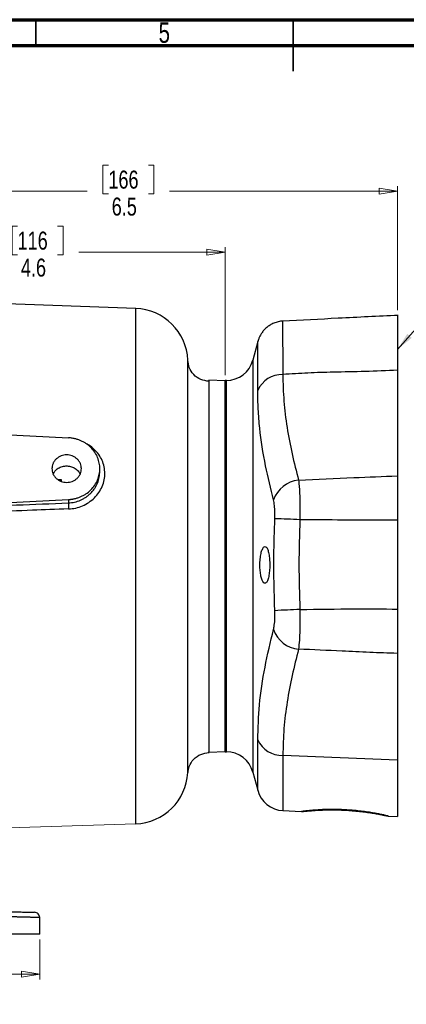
# Model space of a CAD drawing. Header units: inches. Extents: x 0.6 to 16.3, y 0.2 to 11.5.
# Tile 24 of 34: x 6.4 to 9.3, y 4 to 11.5. Entities that reach past the tile are written whole.
import ezdxf

# ---------------------------------------------------------------- set-up
doc = ezdxf.new("R2010")
doc.units = ezdxf.units.IN
doc.header["$MEASUREMENT"] = 0
doc.styles.add('SLDTEXTSTYLE0', font='TXT', dxfattribs={"width": 0.75})
doc.dimstyles.new('SLDDIMSTYLE1', dxfattribs={"dimtxt": 0.137795, "dimasz": 0.14, "dimexe": 0, "dimexo": 0.0625, "dimgap": 0.034449, "dimtad": 0, "dimdec": 1, "dimlfac": 1.5, "dimrnd": 1e-09, "dimzin": 12, "dimdsep": 46, "dimtxsty": 'SLDTEXTSTYLE0', "dimblk1": 'CLOSED', "dimblk2": 'CLOSED', "dimsah": 1, "dimcen": 0.09, "dimadec": 0, "dimazin": 3, "dimtfac": 1, "dimtdec": 1, "dimtofl": 0, "dimtmove": 0, "dimatfit": 3, "dimldrblk": 'CLOSED', "dimfxl": 0, "dimfrac": 2, "dimtolj": 1, "dimtzin": 12, "dimarcsym": 0})
doc.dimstyles.new('SLDDIMSTYLE4', dxfattribs={"dimtxt": 0.18, "dimasz": 0.14, "dimexe": 0, "dimexo": 0.0625, "dimgap": 0, "dimtad": 0, "dimtih": 1, "dimtoh": 1, "dimdec": 0, "dimrnd": 1e-09, "dimzin": 0, "dimdsep": 46, "dimtxsty": 'Standard', "dimsah": 1, "dimcen": 0.09, "dimadec": 0, "dimazin": 0, "dimtfac": 0.14, "dimtdec": 0, "dimtofl": 0, "dimtmove": 0, "dimatfit": 3, "dimfxl": 0, "dimfrac": 2, "dimtolj": 1, "dimtzin": 0, "dimarcsym": 0})

# ---------------------------------------------------------------- blocks, each defined once
blk = doc.blocks.new('_Closed')
at = {"color": 0, "linetype": 'ByBlock', "lineweight": -2}
for p, q in [((-1, 0.166667), (0, 0)), ((-1, 0.166667), (-1, -0.166667)), ((0, 0), (-1, -0.166667)), ((0, 0), (-1, 0))]:
    blk.add_line(p, q, dxfattribs=at)
blk = doc.blocks.new('_D_7')
at = {"color": 7, "linetype": 'Continuous', "lineweight": 0}
for p, q in [((7.0513, 10.3828), (7.0093, 10.3828)), ((7.0093, 10.3828), (7.0093, 10.1641)), ((7.3568, 10.3828), (7.3987, 10.3828)), ((7.3987, 10.3828), (7.3987, 10.1641)), ((4.8991, 10.1843), (6.8885, 10.1843)), ((9.2611, 10.1843), (7.5196, 10.1843)), ((9.2611, 9.2732), (9.2611, 10.2237)), ((7.0093, 10.1641), (7.0513, 10.1641)), ((7.3987, 10.1641), (7.3568, 10.1641))]:
    blk.add_line(p, q, dxfattribs=at)
at = {"color": 7, "linetype": 'Continuous', "lineweight": 18, "xscale": 0.14, "yscale": 0.14, "rotation": 180.0000000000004}
blk.add_blockref('_Closed', (4.8991, 10.1843), dxfattribs=at)
at = {"color": 7, "linetype": 'Continuous', "lineweight": 18, "xscale": 0.14, "yscale": 0.14}
blk.add_blockref('_Closed', (9.2611, 10.1843), dxfattribs=at)
at = {"color": 7, "linetype": 'Continuous', "lineweight": 18, "char_height": 0.1378, "attachment_point": 1, "style": 'SLDTEXTSTYLE0'}
for s, insert in [('166', (7.0513, 10.3417)), ('6.5', (7.0768, 10.1355))]:
    blk.add_mtext(s, dxfattribs=dict(at, insert=insert))
blk = doc.blocks.new('_D_8')
at = {"color": 7, "linetype": 'Continuous', "lineweight": 0}
for p, q in [((6.3569, 9.9162), (6.3149, 9.9162)), ((6.3149, 9.9162), (6.3149, 9.6974)), ((6.6623, 9.9162), (6.7043, 9.9162)), ((6.7043, 9.9162), (6.7043, 9.6974)), ((4.8991, 9.7177), (6.1941, 9.7177)), ((7.9445, 9.7177), (6.8252, 9.7177)), ((7.9445, 8.776), (7.9445, 9.7571)), ((6.3149, 9.6974), (6.3569, 9.6974)), ((6.7043, 9.6974), (6.6623, 9.6974))]:
    blk.add_line(p, q, dxfattribs=at)
at = {"color": 7, "linetype": 'Continuous', "lineweight": 18, "xscale": 0.14, "yscale": 0.14, "rotation": 180.0000000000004}
blk.add_blockref('_Closed', (4.8991, 9.7177), dxfattribs=at)
at = {"color": 7, "linetype": 'Continuous', "lineweight": 18, "xscale": 0.14, "yscale": 0.14}
blk.add_blockref('_Closed', (7.9445, 9.7177), dxfattribs=at)
at = {"color": 7, "linetype": 'Continuous', "lineweight": 18, "char_height": 0.1378, "attachment_point": 1, "style": 'SLDTEXTSTYLE0'}
for s, insert in [('116', (6.3569, 9.8751)), ('4.6', (6.3824, 9.6689))]:
    blk.add_mtext(s, dxfattribs=dict(at, insert=insert))
blk = doc.blocks.new('_D_11')
at = {"color": 7, "linetype": 'Continuous', "lineweight": 0}
for p, q in [((3.2725, 4.4608), (3.2725, 4.1551)), ((6.5258, 4.4608), (6.5258, 4.1551)), ((5.5036, 4.3929), (5.4616, 4.3929)), ((5.4616, 4.3929), (5.4616, 4.1742)), ((5.809, 4.3929), (5.851, 4.3929)), ((5.851, 4.3929), (5.851, 4.1742)), ((3.2725, 4.1945), (5.3408, 4.1945)), ((5.4616, 4.1742), (5.5036, 4.1742)), ((5.851, 4.1742), (5.809, 4.1742)), ((6.5258, 4.1945), (5.9719, 4.1945))]:
    blk.add_line(p, q, dxfattribs=at)
at = {"color": 7, "linetype": 'Continuous', "lineweight": 18, "xscale": 0.14, "yscale": 0.14, "rotation": 180.0000000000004}
blk.add_blockref('_Closed', (3.2725, 4.1945, 0.5206), dxfattribs=at)
at = {"color": 7, "linetype": 'Continuous', "lineweight": 18, "xscale": 0.14, "yscale": 0.14}
blk.add_blockref('_Closed', (6.5258, 4.1945, 0.5206), dxfattribs=at)
at = {"color": 7, "linetype": 'Continuous', "lineweight": 18, "char_height": 0.1378, "attachment_point": 1, "style": 'SLDTEXTSTYLE0'}
for s, insert in [('124', (5.5036, 4.3518)), ('4.9', (5.5291, 4.1456))]:
    blk.add_mtext(s, dxfattribs=dict(at, insert=insert))

msp = doc.modelspace()

# ---------------------------------------------------------------- linework, layer by layer
at = {"color": 7, "linetype": 'Continuous', "lineweight": 70}
for p, q in [((0.5906, 11.4961), (16.3386, 11.4961)), ((0.7874, 11.2992), (16.1417, 11.2992))]:
    msp.add_line(p, q, dxfattribs=at)
at = {"color": 7, "linetype": 'Continuous', "lineweight": 35}
for p, q in [((6.4961, 11.2992), (6.4961, 11.4961)), ((8.4646, 11.4961), (8.4646, 11.1024)), ((8.4646, 11.2992), (8.4646, 11.4961))]:
    msp.add_line(p, q, dxfattribs=at)
at = {"color": 7, "linetype": 'Continuous', "lineweight": 25}
for p, q in [((7.2602, 9.2875), (4.8991, 9.3699)), ((8.1943, 9.0347), (8.1562, 8.8922)), ((9.2611, 8.8143), (9.2611, 8.0066)), ((7.9445, 8.7347), (7.8191, 8.7391)), ((7.8191, 8.7391), (7.8191, 8.7351)), ((7.9533, 8.7366), (7.9445, 8.7366)), ((7.9445, 5.8966), (7.9445, 8.7366)), ((4.8991, 8.3885), (6.7457, 8.2982)), ((6.9858, 8.0402), (6.9858, 8.062)), ((5.2796, 7.7541), (6.7457, 7.8258)), ((6.7457, 7.8258), (6.7457, 7.7999)), ((9.2611, 7.6688), (9.2611, 6.9882)), ((9.2611, 6.6487), (9.2611, 5.8327)), ((7.8191, 5.8941), (7.9445, 5.8985)), ((7.9445, 5.8966), (7.9533, 5.8966)), ((9.2611, 5.8327), (8.3853, 5.8682)), ((9.2611, 5.8327), (9.2611, 5.4005)), ((8.1562, 5.741), (8.1935, 5.6017)), ((8.3853, 5.4464), (8.5286, 5.4389)), ((9.1936, 5.404), (9.2611, 5.4005)), ((6.5258, 4.5002), (6.5258, 4.6283))]:
    msp.add_line(p, q, dxfattribs=at)
at = {"color": 8, "linetype": 'Continuous', "lineweight": 25}
for p, q in [((7.2602, 7.3166), (7.2602, 9.2875)), ((8.1562, 8.8922), (8.1562, 5.741)), ((7.9533, 5.8966), (7.9533, 8.7366)), ((6.6654, 7.98), (6.6911, 7.9797)), ((6.688, 7.966), (6.6911, 7.9797)), ((6.6895, 7.9651), (6.6911, 7.9797)), ((6.6911, 7.9797), (6.6911, 7.9649)), ((7.2602, 5.3457), (7.2602, 7.3166)), ((8.1935, 5.6017), (8.1935, 5.9885)), ((8.3853, 5.8682), (8.3853, 5.4464))]:
    msp.add_line(p, q, dxfattribs=at)
at = {"color": 7, "linetype": 'Continuous', "lineweight": 18}
msp.add_line((7.2602, 5.3457), (6.06, 5.3078), dxfattribs=at)
at = {"color": 8, "linetype": 'Continuous', "lineweight": 25, "flags": 128}
msp.add_lwpolyline([(8.3831, 9.1899), (8.3831, 9.1835), (8.3832, 9.1643), (8.3834, 9.1313), (8.3836, 9.0851), (8.3839, 9.0278), (8.3843, 8.9589), (8.3848, 8.8761), (8.3853, 8.7821), (8.3853, 8.7821), (8.3853, 8.7821)], dxfattribs=at)
at = {"color": 7, "linetype": 'Continuous', "lineweight": 25}
for centre, radius, start, end in [((7.2458, 8.8744), 0.4133, 2.44793, 88), ((7.9533, 8.9466), 0.21, 270, 345), ((8.3804, 8.5774), 0.2048, 88.627, 155.903), ((8.5271, 7.7492), 0.2258, 95.48239, 160.93031), ((7.1867, -22.2845), 29.9854, 87.45909, 87.82595), ((8.9753, -4.2776), 11.2721, 92.33523, 93.31149), ((8.527, 6.9061), 0.226, 199.32817, 264.55139), ((8.3802, 6.0732), 0.205, 204.39295, 271.42141), ((7.9533, 5.6866), 0.21, 15, 90), ((7.2458, 5.7588), 0.4133, 272, 356.99288), ((8.3963, 5.656), 0.21, 195, 267), ((8.8119, 9.1804), 3.7263, 269.01871, 270.16131)]:
    msp.add_arc(centre, radius, start, end, dxfattribs=at)
for points, knots in [([(8.3831, 9.1895), (8.3813, 9.1895), (8.3673, 9.1897), (8.3421, 9.1837), (8.3094, 9.1723), (8.2808, 9.1561), (8.2563, 9.1371), (8.236, 9.116), (8.2198, 9.0939), (8.2076, 9.0717), (8.1993, 9.052), (8.1959, 9.0396), (8.1945, 9.0347)], [0, 0, 0, 0, 0.02011, 0.160953, 0.293555, 0.419003, 0.537738, 0.649785, 0.754843, 0.852291, 0.941153, 1, 1, 1, 1]), ([(9.2666, 9.2341), (9.1142, 9.227), (8.8196, 9.2132), (8.5251, 9.1972), (8.3831, 9.1895)], [0, 0, 0, 0, 0.517532, 1, 1, 1, 1]), ([(9.2611, 9.2328), (9.2611, 9.2312), (9.2611, 9.2279), (9.2611, 9.1932), (9.2611, 9.1358), (9.2611, 9.0524), (9.2611, 8.947), (9.2611, 8.8585), (9.2611, 8.8143)], [0, 0, 0, 0, 0.151314, 0.31826, 0.484675, 0.656256, 0.828419, 1, 1, 1, 1]), ([(7.6586, 5.7371), (7.6586, 5.7371), (7.6586, 5.7361), (7.6586, 5.7395), (7.6586, 5.7465), (7.6586, 5.7582), (7.6586, 5.7712), (7.6586, 5.7842), (7.6586, 5.7973), (7.6586, 5.8135), (7.6586, 5.8334), (7.6586, 5.8591), (7.6585, 5.8894), (7.6585, 5.9224), (7.6585, 5.9528), (7.6585, 5.9794), (7.6585, 6.0002), (7.6585, 6.0166), (7.6585, 6.0304), (7.6585, 6.0454), (7.6586, 6.0614), (7.6586, 6.0785), (7.6586, 6.0949), (7.6586, 6.1128), (7.6586, 6.131), (7.6586, 6.1523), (7.6586, 6.1755), (7.6586, 6.2165), (7.6587, 6.2735), (7.6587, 6.3443), (7.6587, 6.4117), (7.6587, 6.4802), (7.6587, 6.5534), (7.6587, 6.6326), (7.6587, 6.6942), (7.6587, 6.7363), (7.6587, 6.7581), (7.6587, 6.7815), (7.6586, 6.8065), (7.6586, 6.8332), (7.6586, 6.8707), (7.6586, 6.9142), (7.6586, 6.9586), (7.6586, 7.0006), (7.6586, 7.0511), (7.6585, 7.1129), (7.6585, 7.181), (7.6585, 7.2487), (7.6585, 7.3276), (7.6586, 7.4113), (7.6586, 7.5138), (7.6587, 7.6219), (7.6587, 7.7346), (7.6587, 7.8329), (7.6588, 7.9197), (7.6588, 8.0001), (7.6588, 8.0787), (7.6588, 8.1546), (7.6587, 8.2285), (7.6587, 8.2933), (7.6587, 8.3628), (7.6586, 8.4243), (7.6586, 8.4808), (7.6586, 8.5227), (7.6586, 8.5612), (7.6585, 8.5976), (7.6585, 8.6349), (7.6585, 8.6729), (7.6585, 8.7098), (7.6586, 8.7448), (7.6586, 8.7819), (7.6587, 8.819), (7.6587, 8.8519), (7.6587, 8.875), (7.6588, 8.8883), (7.6587, 8.8899), (7.6587, 8.8906)], [0, 0, 0, 0, 0.000214, 0.018468, 0.03625, 0.053558, 0.068972, 0.078285, 0.088671, 0.100132, 0.112667, 0.126277, 0.143412, 0.158302, 0.170944, 0.181338, 0.189483, 0.194126, 0.199019, 0.204162, 0.209553, 0.215194, 0.221083, 0.225409, 0.232114, 0.237905, 0.244753, 0.252656, 0.273456, 0.292046, 0.308429, 0.324459, 0.342135, 0.360279, 0.378892, 0.383328, 0.388089, 0.393176, 0.398589, 0.404328, 0.410393, 0.422605, 0.43192, 0.438336, 0.448894, 0.46335, 0.476483, 0.490709, 0.504729, 0.52465, 0.541737, 0.56757, 0.591501, 0.612494, 0.630556, 0.648303, 0.666273, 0.684469, 0.701998, 0.72029, 0.733618, 0.756729, 0.771123, 0.783145, 0.795096, 0.807987, 0.819852, 0.834906, 0.851447, 0.865833, 0.88296, 0.908145, 0.932984, 0.958965, 0.98438, 1, 1, 1, 1]), ([(7.8213, 8.7299), (7.7994, 8.733), (7.7557, 8.7391), (7.7012, 8.7787), (7.6658, 8.832), (7.6615, 8.8723), (7.6595, 8.8907)], [0, 0, 0, 0, 0.260828, 0.520821, 0.780356, 1, 1, 1, 1]), ([(9.2611, 8.8143), (9.1794, 8.8109), (9.0158, 8.804), (8.7881, 8.8004), (8.5778, 8.7945), (8.4494, 8.7862), (8.3853, 8.7821)], [0, 0, 0, 0, 0.279922, 0.56025, 0.780285, 1, 1, 1, 1]), ([(8.3853, 8.7821), (8.3869, 8.7143), (8.39, 8.5787), (8.4159, 8.3762), (8.454, 8.1745), (8.4884, 8.0408), (8.5056, 7.974)], [0, 0, 0, 0, 0.249021, 0.498066, 0.74902, 1, 1, 1, 1]), ([(8.3137, 7.823), (8.2924, 7.9099), (8.2477, 8.0921), (8.2119, 8.3241), (8.1956, 8.5166), (8.1942, 8.6129), (8.1935, 8.661)], [0, 0, 0, 0, 0.313083, 0.655875, 0.827939, 1, 1, 1, 1]), ([(6.7457, 7.8258), (6.7482, 7.826), (6.7532, 7.8263), (6.7607, 7.8269), (6.7681, 7.8278), (6.7755, 7.8289), (6.7829, 7.8302), (6.7955, 7.8328), (6.8132, 7.8375), (6.8357, 7.8456), (6.8575, 7.8559), (6.8856, 7.8725), (6.9174, 7.8981), (6.9483, 7.9352), (6.9703, 7.9764), (6.983, 8.0192), (6.9871, 8.062), (6.983, 8.1048), (6.9703, 8.1476), (6.9483, 8.1888), (6.9174, 8.2259), (6.8856, 8.2515), (6.8575, 8.2681), (6.8357, 8.2784), (6.8132, 8.2865), (6.7931, 8.2919), (6.7756, 8.2952), (6.7607, 8.2972), (6.7507, 8.2979), (6.7457, 8.2982)], [0, 0, 0, 0, 0.009781, 0.019544, 0.029298, 0.039051, 0.048811, 0.058587, 0.089502, 0.120435, 0.152548, 0.18468, 0.250112, 0.315544, 0.379711, 0.441491, 0.500003, 0.558515, 0.620295, 0.684463, 0.749895, 0.815327, 0.84744, 0.879571, 0.910486, 0.941419, 0.960946, 0.98045, 1, 1, 1, 1]), ([(6.7464, 7.7538), (6.765, 7.7554), (6.8019, 7.7588), (6.8547, 7.7767), (6.903, 7.8028), (6.945, 7.8374), (6.9795, 7.8785), (7.0049, 7.9253), (7.0213, 7.975), (7.0261, 8.0266), (7.0203, 8.077), (7.0044, 8.1256), (6.9792, 8.1703), (6.9447, 8.209), (6.9137, 8.2351), (6.8929, 8.2453), (6.8882, 8.2476)], [0, 0, 0, 0, 0.076352, 0.152375, 0.228229, 0.303696, 0.37843, 0.453786, 0.530274, 0.603644, 0.67899, 0.753233, 0.828635, 0.9032, 0.978027, 1, 1, 1, 1]), ([(6.6201, 8.062), (6.6201, 8.0686), (6.6214, 8.0818), (6.6275, 8.1013), (6.6378, 8.12), (6.6524, 8.1367), (6.6704, 8.1504), (6.6904, 8.16), (6.7113, 8.1657), (6.7325, 8.1675), (6.7537, 8.1657), (6.7746, 8.16), (6.7945, 8.1504), (6.8125, 8.1367), (6.8271, 8.12), (6.8374, 8.1013), (6.8436, 8.0818), (6.8455, 8.062), (6.8436, 8.0422), (6.8374, 8.0227), (6.8271, 8.0041), (6.8125, 7.9873), (6.7945, 7.9736), (6.7746, 7.964), (6.7537, 7.9583), (6.7325, 7.9565), (6.7113, 7.9583), (6.6904, 7.964), (6.6704, 7.9736), (6.6524, 7.9873), (6.6378, 8.0041), (6.6275, 8.0227), (6.6214, 8.0422), (6.6201, 8.0554), (6.6201, 8.062)], [0, 0, 0, 0, 0.030008, 0.060005, 0.092161, 0.124999, 0.157838, 0.189994, 0.219987, 0.249999, 0.279992, 0.310005, 0.342161, 0.374999, 0.407838, 0.439994, 0.469987, 0.499999, 0.529992, 0.560005, 0.592161, 0.624999, 0.657838, 0.689994, 0.719987, 0.749999, 0.779992, 0.810005, 0.842161, 0.874999, 0.907838, 0.939994, 0.970002, 1, 1, 1, 1]), ([(6.6299, 8.0201), (6.6335, 8.0279), (6.6418, 8.0455), (6.6666, 8.0662), (6.699, 8.0806), (6.735, 8.0846), (6.769, 8.0785), (6.8005, 8.0632), (6.8231, 8.0428), (6.832, 8.0258), (6.835, 8.02)], [0, 0, 0, 0, 0.104797, 0.238732, 0.377147, 0.51687, 0.648895, 0.767413, 0.920963, 1, 1, 1, 1]), ([(8.5056, 7.974), (8.6466, 7.9808), (8.8985, 7.993), (9.1503, 8.0024), (9.2611, 8.0066)], [0, 0, 0, 0, 0.5600781, 1, 1, 1, 1]), ([(9.2611, 8.0066), (9.2611, 7.9846), (9.2611, 7.9463), (9.2611, 7.8776), (9.2611, 7.8112), (9.2611, 7.7407), (9.2611, 7.6929), (9.2611, 7.6688)], [0, 0, 0, 0, 0.2519268, 0.4385737, 0.6306336, 0.8128079, 1, 1, 1, 1]), ([(8.5056, 7.974), (8.5056, 7.974), (8.5071, 7.9611), (8.5099, 7.9327), (8.5132, 7.8833), (8.5154, 7.8278), (8.5168, 7.7573), (8.5166, 7.7037), (8.516, 7.6714), (8.516, 7.6714)], [0, 0, 0, 0, 0.000005, 0.178753, 0.357496, 0.539397, 0.721296, 0.999995, 1, 1, 1, 1]), ([(5.9498, 7.7687), (6.0828, 7.7739), (6.3481, 7.7843), (6.6134, 7.7947), (6.7457, 7.7999)], [0, 0, 0, 0, 0.501337, 1, 1, 1, 1]), ([(8.3242, 7.6793), (8.3245, 7.6946), (8.3254, 7.7298), (8.3222, 7.7818), (8.3165, 7.8093), (8.3137, 7.823)], [0, 0, 0, 0, 0.279297, 0.6427745, 1, 1, 1, 1]), ([(6.7464, 7.7538), (6.6508, 7.7501), (6.5561, 7.7465), (6.359, 7.739), (6.2594, 7.7352), (6.0973, 7.729), (6.0349, 7.7266), (5.9617, 7.7237), (5.9562, 7.7235), (5.9505, 7.7233)], [0.97201612, 0.97201612, 0.97201612, 0.97201612, 0.97753319, 0.97753319, 0.98475838, 0.98475838, 0.98927412, 0.98927412, 0.98963545, 0.98963545, 0.98963545, 0.98963545]), ([(8.3242, 6.9757), (8.32, 7.1157), (8.313, 7.3503), (8.321, 7.5848), (8.3242, 7.6793)], [0, 0, 0, 0, 0.596967, 1, 1, 1, 1]), ([(8.516, 7.6714), (8.5123, 7.5571), (8.5048, 7.3284), (8.5123, 7.0997), (8.516, 6.9852)], [0, 0, 0, 0, 0.499525, 1, 1, 1, 1]), ([(9.2611, 7.6688), (9.1221, 7.6685), (8.8737, 7.668), (8.6253, 7.6703), (8.516, 7.6714)], [0, 0, 0, 0, 0.559945, 1, 1, 1, 1]), ([(8.2345, 7.4562), (8.2306, 7.4486), (8.2228, 7.4335), (8.2142, 7.3943), (8.2096, 7.3487), (8.2097, 7.3013), (8.2141, 7.2575), (8.2222, 7.2209), (8.2332, 7.195), (8.2459, 7.1832), (8.2589, 7.1879), (8.2706, 7.2093), (8.2795, 7.2446), (8.2846, 7.2888), (8.2858, 7.3363), (8.2831, 7.382), (8.2769, 7.4215), (8.2676, 7.4511), (8.2559, 7.4672), (8.2443, 7.4682), (8.2373, 7.4596), (8.2345, 7.4562)], [0, 0, 0, 0, 0.054736, 0.109531, 0.162824, 0.214282, 0.265006, 0.316402, 0.36949, 0.424501, 0.480796, 0.537165, 0.592434, 0.64601, 0.698065, 0.749331, 0.800761, 0.853213, 0.907217, 0.962771, 1, 1, 1, 1]), ([(8.3137, 6.8313), (8.316, 6.8418), (8.3212, 6.866), (8.3253, 6.9163), (8.3246, 6.9561), (8.3242, 6.9757)], [0, 0, 0, 0, 0.277263, 0.642916, 1, 1, 1, 1]), ([(8.516, 6.9852), (8.516, 6.9852), (8.5164, 6.9645), (8.5167, 6.923), (8.5162, 6.8618), (8.5146, 6.8033), (8.5113, 6.74), (8.5079, 6.7012), (8.5056, 6.6811), (8.5056, 6.6811)], [0, 0, 0, 0, 0.000005, 0.178727, 0.357449, 0.540431, 0.723416, 0.999995, 1, 1, 1, 1]), ([(8.516, 6.9852), (8.6551, 6.9869), (8.9035, 6.9901), (9.1519, 6.9888), (9.2611, 6.9882)], [0, 0, 0, 0, 0.560082, 1, 1, 1, 1]), ([(9.2611, 6.9882), (9.2611, 6.9556), (9.2611, 6.8988), (9.2611, 6.8207), (9.2611, 6.7559), (9.2611, 6.6969), (9.2611, 6.6649), (9.2611, 6.6487)], [0, 0, 0, 0, 0.251927, 0.438574, 0.630634, 0.812808, 1, 1, 1, 1]), ([(8.1935, 5.9885), (8.1962, 6.0773), (8.2019, 6.2623), (8.2449, 6.5443), (8.2908, 6.7356), (8.3137, 6.8313)], [0, 0, 0, 0, 0.3152719, 0.6571698, 1, 1, 1, 1]), ([(8.5056, 6.6811), (8.4886, 6.6143), (8.4547, 6.4808), (8.4166, 6.2784), (8.3905, 6.0742), (8.387, 5.9369), (8.3853, 5.8682)], [0, 0, 0, 0, 0.249241, 0.498459, 0.749241, 1, 1, 1, 1]), ([(9.2611, 6.6487), (9.1906, 6.651), (9.0496, 6.6554), (8.7977, 6.6683), (8.6164, 6.6763), (8.5056, 6.6811)], [0, 0, 0, 0, 0.279913, 0.559962, 1, 1, 1, 1]), ([(7.6611, 5.7373), (7.6628, 5.753), (7.667, 5.7905), (7.7013, 5.8415), (7.7556, 5.8816), (7.7994, 5.8878), (7.8213, 5.8909)], [0, 0, 0, 0, 0.192366, 0.461804, 0.730805, 1, 1, 1, 1]), ([(8.5284, 5.4389), (8.5304, 5.4391), (8.5344, 5.4394), (8.5522, 5.4412), (8.5778, 5.4437), (8.6118, 5.4466), (8.6526, 5.4493), (8.6998, 5.4513), (8.7511, 5.4523), (8.8058, 5.4517), (8.8613, 5.4496), (8.917, 5.4458), (8.9705, 5.4406), (9.0216, 5.4343), (9.0681, 5.4274), (9.1095, 5.4204), (9.1437, 5.414), (9.17, 5.4088), (9.1879, 5.4051), (9.1919, 5.4044), (9.1939, 5.404)], [0, 0, 0, 0, 0.056232, 0.110683, 0.166696, 0.221473, 0.277825, 0.33279, 0.389375, 0.443873, 0.499978, 0.554042, 0.609649, 0.664193, 0.720266, 0.775744, 0.832824, 0.888356, 0.945562, 1, 1, 1, 1]), ([(8.6247, 5.4497), (8.6123, 5.4487), (8.5872, 5.4465), (8.5591, 5.4433), (8.5392, 5.4408), (8.5287, 5.4392), (8.5288, 5.4391), (8.5288, 5.439)], [0, 0, 0, 0, 0.212635, 0.431415, 0.644055, 0.862918, 1, 1, 1, 1]), ([(9.1934, 5.4042), (9.1934, 5.4043), (9.1935, 5.4044), (9.1832, 5.407), (9.1644, 5.4113), (9.1368, 5.4173), (9.1018, 5.4241), (9.0595, 5.4315), (9.0116, 5.4387), (8.9587, 5.4451), (8.9033, 5.4502), (8.8464, 5.4537), (8.7908, 5.4553), (8.7372, 5.4553), (8.6793, 5.4536), (8.6449, 5.4512), (8.6247, 5.4497)], [0, 0, 0, 0, 0.046687, 0.11531, 0.185897, 0.255071, 0.326166, 0.396851, 0.469545, 0.540857, 0.614289, 0.684664, 0.757143, 0.826484, 0.897829, 1, 1, 1, 1]), ([(5.735, 4.688), (5.7397, 4.6879), (5.7491, 4.6876), (5.7632, 4.6872), (5.7772, 4.6869), (5.7912, 4.6865), (5.8052, 4.6861), (5.8191, 4.6858), (5.833, 4.6854), (5.8469, 4.685), (5.8607, 4.6847), (5.8941, 4.6838), (5.9464, 4.6824), (6.0168, 4.6806), (6.0851, 4.6788), (6.1509, 4.6771), (6.2128, 4.6755), (6.2699, 4.674), (6.3214, 4.6726), (6.3663, 4.6714), (6.4045, 4.6704), (6.4352, 4.6696), (6.4589, 4.669), (6.4721, 4.6687), (6.479, 4.6685), (6.4825, 4.6684), (6.485, 4.6683), (6.4866, 4.6683), (6.4867, 4.6683), (6.4868, 4.6683)], [0, 0, 0, 0, 0.011734, 0.0234529, 0.0351605, 0.0468604, 0.0585564, 0.0702521, 0.0819513, 0.0936576, 0.1053749, 0.1171067, 0.1789107, 0.2407249, 0.3049207, 0.3691264, 0.4345865, 0.5000557, 0.5655114, 0.6309763, 0.6951599, 0.7593534, 0.82114, 0.8829367, 0.9063739, 0.9297691, 0.953152, 0.9765525, 1, 1, 1, 1]), ([(6.5258, 4.6283), (6.5258, 4.6283), (6.5257, 4.6283), (6.5253, 4.6283), (6.5246, 4.6283), (6.5237, 4.6284), (6.5224, 4.6284), (6.5209, 4.6284), (6.5191, 4.6285), (6.517, 4.6285), (6.5147, 4.6286), (6.512, 4.6287), (6.5091, 4.6287), (6.5058, 4.6288), (6.5023, 4.6289), (6.4985, 4.629), (6.4944, 4.6291), (6.49, 4.6292), (6.4853, 4.6293), (6.4803, 4.6295), (6.475, 4.6296), (6.4695, 4.6297), (6.4636, 4.6299), (6.4574, 4.63), (6.451, 4.6302), (6.4442, 4.6304), (6.4372, 4.6305), (6.4299, 4.6307), (6.4222, 4.6309), (6.4143, 4.6311), (6.4061, 4.6313), (6.3976, 4.6315), (6.3888, 4.6317), (6.3797, 4.632), (6.3704, 4.6322), (6.3607, 4.6324), (6.3508, 4.6327), (6.3406, 4.6329), (6.3301, 4.6332), (6.3193, 4.6335), (6.3083, 4.6337), (6.2834, 4.6343), (6.2418, 4.6354), (6.179, 4.637), (6.1084, 4.6387), (6.052, 4.6401), (6.0139, 4.6411), (5.9964, 4.6415), (5.9779, 4.642), (5.9584, 4.6425), (5.9379, 4.643), (5.9163, 4.6435), (5.8936, 4.6441), (5.8699, 4.6447), (5.8452, 4.6453), (5.8194, 4.6459), (5.7925, 4.6466), (5.7647, 4.6473), (5.7457, 4.6477), (5.7361, 4.648)], [0, 0, 0, 0, 0.011878, 0.023788, 0.03573, 0.047704, 0.05971, 0.071747, 0.083817, 0.095918, 0.108051, 0.120216, 0.132413, 0.144642, 0.156903, 0.169195, 0.18152, 0.193876, 0.206265, 0.218685, 0.231137, 0.243621, 0.256137, 0.268685, 0.281265, 0.293876, 0.30652, 0.319195, 0.331903, 0.344642, 0.357413, 0.370216, 0.383052, 0.395919, 0.408818, 0.421749, 0.434711, 0.447706, 0.460733, 0.473792, 0.486882, 0.500005, 0.560294, 0.623603, 0.689934, 0.759285, 0.773445, 0.788331, 0.803943, 0.820282, 0.837346, 0.855137, 0.873653, 0.892896, 0.912865, 0.933559, 0.95498, 0.977127, 1, 1, 1, 1]), ([(6.5258, 4.6283), (6.5258, 4.6335), (6.5248, 4.6386), (6.5209, 4.6481), (6.518, 4.6525), (6.5109, 4.6599), (6.5065, 4.6629), (6.4971, 4.667), (6.492, 4.6682), (6.4868, 4.6683)], [0, 0, 0, 0, 0.25, 0.25, 0.5, 0.5, 0.75, 0.75, 1, 1, 1, 1]), ([(6.5258, 4.5002), (6.5258, 4.5002), (6.5257, 4.5002), (6.5253, 4.5002), (6.5247, 4.5002), (6.5237, 4.5002), (6.5226, 4.5002), (6.5211, 4.5002), (6.5194, 4.5002), (6.5174, 4.5002), (6.5152, 4.5002), (6.5092, 4.5002), (6.4964, 4.5002), (6.4716, 4.5002), (6.4393, 4.5002), (6.3992, 4.5002), (6.352, 4.5002), (6.2979, 4.5002), (6.2379, 4.5002), (6.1729, 4.5002), (6.1038, 4.5002), (6.032, 4.5002), (5.9581, 4.5002), (5.8984, 4.5002), (5.8536, 4.5002), (5.8244, 4.5002), (5.7951, 4.5002), (5.7657, 4.5002), (5.7459, 4.5002), (5.7361, 4.5002)], [0, 0, 0, 0, 0.011732, 0.023449, 0.035154, 0.046852, 0.058546, 0.07024, 0.081937, 0.093642, 0.105357, 0.117087, 0.178882, 0.240687, 0.304877, 0.369077, 0.434534, 0.500002, 0.565459, 0.630928, 0.695117, 0.759317, 0.821112, 0.882918, 0.906359, 0.929758, 0.953145, 0.976549, 1, 1, 1, 1])]:
    msp.add_open_spline(points, degree=3, knots=knots, dxfattribs=at)
at = {"color": 8, "linetype": 'Continuous', "lineweight": 25}
for points, knots in [([(8.1935, 8.661), (8.1935, 8.6896), (8.1937, 8.7469), (8.1938, 8.8213), (8.194, 8.8864), (8.1941, 8.9401), (8.1942, 8.9819), (8.1943, 9.012), (8.1943, 9.0312), (8.1944, 9.0335), (8.1944, 9.0347)], [0, 0, 0, 0, 0.12329, 0.24658, 0.373452, 0.500323, 0.623583, 0.746843, 0.873694, 1, 1, 1, 1]), ([(7.8191, 8.7351), (7.8191, 8.7304), (7.8191, 8.72), (7.8191, 8.6384), (7.8191, 8.5072), (7.8191, 8.3289), (7.8191, 8.112), (7.8191, 7.8645), (7.8191, 7.5959), (7.8191, 7.3166), (7.8191, 7.0373), (7.8191, 6.7687), (7.8191, 6.5212), (7.8191, 6.3042), (7.8191, 6.1265), (7.8191, 5.9929), (7.8191, 5.9162), (7.8191, 5.885), (7.8191, 5.8953), (7.8191, 5.8959)], [0, 0, 0, 0, 0.053724, 0.116532, 0.179341, 0.24215, 0.304959, 0.367768, 0.430577, 0.493385, 0.556194, 0.619003, 0.681812, 0.744621, 0.807429, 0.870238, 0.933047, 0.995856, 1, 1, 1, 1]), ([(6.7457, 7.7999), (6.7614, 7.8013), (6.7933, 7.8042), (6.8311, 7.8172), (6.8599, 7.8314), (6.8795, 7.8437), (6.8987, 7.8581), (6.918, 7.8758), (6.9338, 7.894), (6.9477, 7.9133), (6.9583, 7.9311), (6.9719, 7.9597), (6.9834, 7.996), (6.985, 8.026), (6.9858, 8.0402)], [0, 0, 0, 0, 0.122324, 0.250077, 0.310004, 0.375308, 0.432326, 0.500146, 0.582495, 0.624803, 0.691274, 0.750059, 0.88237, 1, 1, 1, 1])]:
    msp.add_open_spline(points, degree=3, knots=knots, dxfattribs=at)
at = {"color": 7, "linetype": 'Continuous', "lineweight": 25}
msp.add_open_spline([(6.7457, 7.7999), (6.7455, 7.7964), (6.7453, 7.783), (6.746, 7.763), (6.7464, 7.7538)], degree=3, dxfattribs=at)

# ---------------------------------------------------------------- texts
at = {"color": 7, "linetype": 'Continuous', "lineweight": 0, "insert": (7.4787, 11.4753), "char_height": 0.1562, "attachment_point": 2, "style": 'SLDTEXTSTYLE0'}
msp.add_mtext('5', dxfattribs=at)

# ---------------------------------------------------------------- dimensions: what is measured, and where the dimension line sits
at = {"color": 7, "linetype": 'Continuous', "lineweight": 18}
for base, p1, p2, picture, middle in [((9.2611, 10.1843), (4.8991, 10.2951), (9.2611, 9.2338), '_D_7', (7.204, 10.1843)), ((4.8991, 9.7177), (7.9445, 8.7366), (4.8991, 10.2951), '_D_8', (6.5096, 9.7177)), ((6.5258, 4.1945), (3.2725, 4.5002), (6.5258, 4.5002), '_D_11', (5.6563, 4.1945))]:
    dim = msp.add_linear_dim(base=base, p1=p1, p2=p2, dimstyle='SLDDIMSTYLE1', dxfattribs=at)
    dim.commit()
    dim.dimension.update_dxf_attribs({"geometry": picture, "text_midpoint": middle, "dimtype": 160})

# ---------------------------------------------------------------- leaders
at = {"color": 7, "linetype": 'Continuous', "lineweight": 0}
msp.add_leader([(9.2611, 8.9731), (9.9808, 9.7833)], dimstyle='SLDDIMSTYLE4', dxfattribs=at)

doc.saveas('drawing.dxf')
